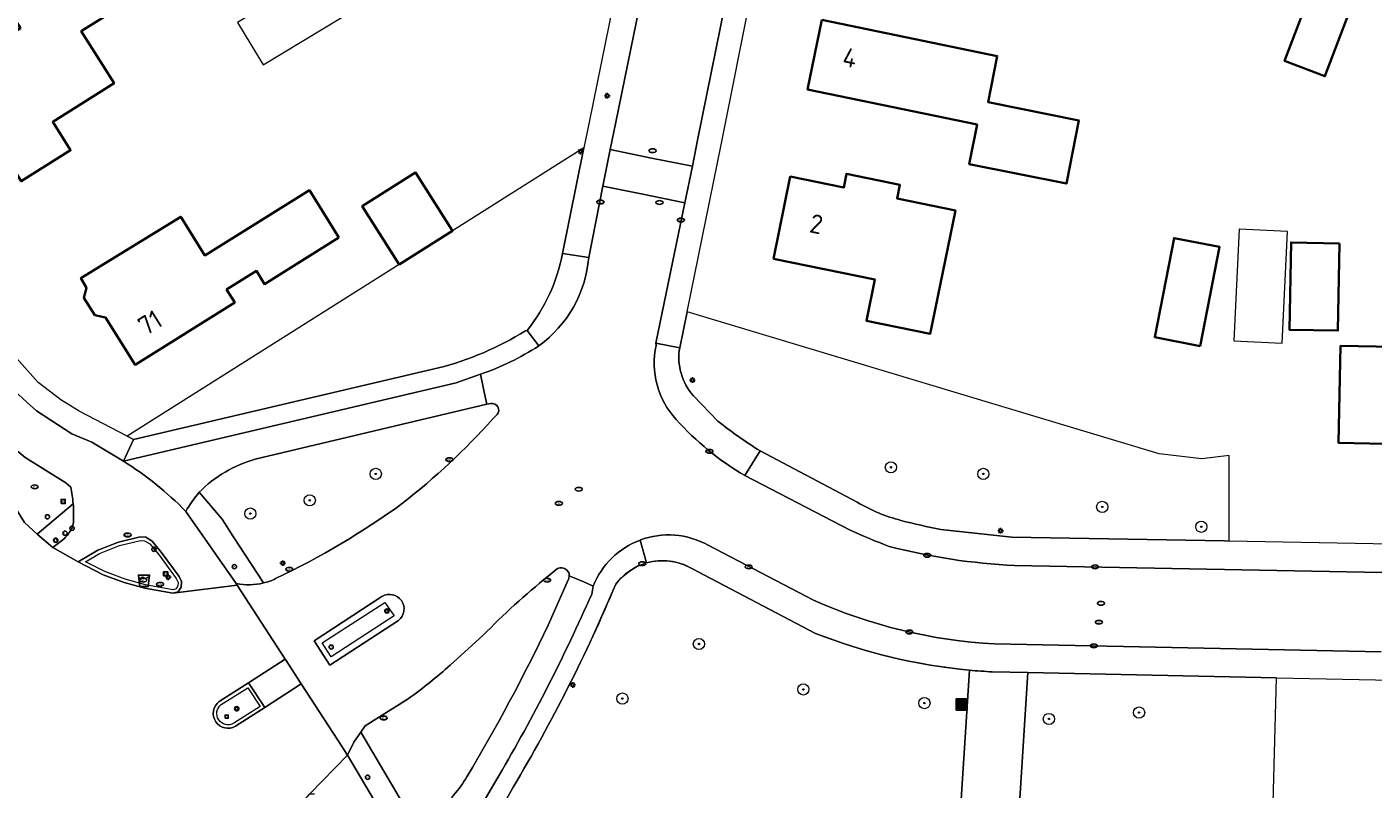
# Model space of a CAD drawing. Header units: metres. Extents: x 152610 to 160096, y 456114 to 462495.
# Tile 25 of 256: x 156128 to 156224, y 458423 to 458478. Entities that reach past the tile are written whole.
import ezdxf
from ezdxf.enums import TextEntityAlignment as Align

# ---------------------------------------------------------------- set-up
doc = ezdxf.new("R2010")
doc.units = ezdxf.units.M
doc.header["$LTSCALE"] = 0.5
doc.layers.get('0').update_dxf_attribs({"linetype": 'CONTINUOUS'})
for name, color, linetype, lineweight in [('B-PV-GR-BEPLANTING_CULTUUR_BODEMBEDEKKER-GV', 251, 'CONTINUOUS', 18), ('B-PV-GR-BEPLANTING_CULTUUR_HEESTERS-GV', 251, 'CONTINUOUS', 18), ('B-PV-GR-BOOM-S', 251, 'CONTINUOUS', 25), ('B-PV-IE-MEUBILAIR-S', 251, 'CONTINUOUS', 25), ('B-PV-IE-MEUBILAIR_WEGMEUBILAIR-GV', 251, 'CONTINUOUS', 18), ('B-PV-IE-MEUBILAIR_WEGMEUBILAIR-S', 251, 'CONTINUOUS', 25), ('B-PV-IE-MEUBILAIR_WEGMEUBILAIR_AFVALBAK-S', 251, 'CONTINUOUS', 25), ('B-PV-IE-TERREINAFSCHEIDING_KUNSTMATIG_HEKWERK-G', 251, 'IE-TERREINAFSCHEIDING_KUNSTMATIG-SO', 18), ('B-PV-OG-BEBOUWING-GV', 6, 'CONTINUOUS', 35), ('B-PV-OG-BEBOUWING-T18', 1, 'CONTINUOUS', 18), ('B-PV-OG-BEBOUWING_OVERBOUWING-GV', 251, 'CONTINUOUS', 18), ('B-PV-OG-BEBOUWING_SCHUUR-GV', 251, 'CONTINUOUS', 18), ('B-PV-OG-TERREIN_BEGROEID-GV', 251, 'CONTINUOUS', 18), ('B-PV-VH-GESLOTENVERHARDING-GV', 251, 'CONTINUOUS', 18), ('B-PV-VH-GESLOTENVERHARDING_ASFALT-GV', 251, 'CONTINUOUS', 18), ('B-PV-VH-OPENVERHARDING-GV', 251, 'CONTINUOUS', 18), ('B-PV-VH-OPENVERHARDING_BETONSTRAATSTEEN-GV', 251, 'CONTINUOUS', 18), ('B-PV-VH-OPENVERHARDING_STRAATBAKSTEEN-GV', 251, 'CONTINUOUS', 18), ('B-PV-VH-OPENVERHARDING_TEGEL-GV', 251, 'CONTINUOUS', 18)]:
    doc.layers.add(name, color=color, linetype=linetype, lineweight=lineweight)
doc.styles.add('NLCS-ISO', font='NLCS-ISO.ttf')
doc.styles.add('NLCS-ISO-M750-T18', font='NLCS-ISO.ttf', dxfattribs={"height": 1.35})
doc.linetypes.add('IE-TERREINAFSCHEIDING_KUNSTMATIG-SO', pattern='A,4,[82,NLCS.SHX,S=0.75,R=90,X=0,Y=0],4,-2', length=10)

# ---------------------------------------------------------------- blocks, each defined once
blk = doc.blocks.new('SIE-WEG_AFVALBAK-SO')
h = blk.add_hatch(color=256)
h.dxf.hatch_style = 1
h.paths.add_polyline_path([(-1.5, -1.5), (1.5, -1.5), (1.5, 1.5), (-1.5, 1.5)])
for points in [[(-2, -2), (2, -2), (2, 2), (-2, 2)], [(-1.5, -1.5), (1.5, -1.5), (1.5, 1.5), (-1.5, 1.5)]]:
    blk.add_lwpolyline(points, close=True)
blk = doc.blocks.new('SIE-WEG_DRINKBAK-SO')
blk.add_lwpolyline([(-1.5, -2), (1.5, -2), (2, 2), (-2, 2)], close=True)
blk.add_lwpolyline([(-1.86, 0.86, 0.404309), (-1, 1, -0.5), (0, 1, 0.5), (1, 1, -0.422678), (1.89, 1.11, -0.422678)], format="xyb")
blk = doc.blocks.new('SIE-MEUBILAIR_BORD_VERKEER-SO')
blk.add_lwpolyline([(-0.5625, -0.5625), (0.5625, -0.5625), (0.5625, 0.5625), (-0.5625, 0.5625)], close=True)
at = {"style": 'NLCS-ISO'}
blk.add_text('vb', height=0.75, dxfattribs=at).set_placement((0, 0), align=Align.MIDDLE_CENTER)
blk = doc.blocks.new('SIE-MEUBILAIR_BORD_LOCATIEPAAL-SO')
blk.add_lwpolyline([(-0.75, -0.75), (0.75, -0.75), (0.75, 0.75), (-0.75, 0.75)], close=True)
at = {"style": 'NLCS-ISO'}
blk.add_text('lp', height=0.75, dxfattribs=at).set_placement((0.01, 0.12), align=Align.MIDDLE_CENTER)
blk = doc.blocks.new('SIE-MEUBILAIR_BORD_WEGWIJZER-SO')
blk.add_lwpolyline([(-0.75, -0.75), (0.75, -0.75), (0.75, 0.75), (-0.75, 0.75)], close=True)
at = {"style": 'NLCS-ISO'}
blk.add_text('ww', height=0.75, dxfattribs=at).set_placement((0, 0.125), align=Align.MIDDLE_CENTER)
blk = doc.blocks.new('SIE-MEUBILAIR_PAAL_LICHTMAST-SO')
for points in [[(-0.62, 0), (-1, 0)], [(-0.71, 0.71), (-0.44, 0.44)], [(0, 1), (0, 0.62)], [(0.44, 0.44), (0.71, 0.71)], [(1, 0), (0.62, 0)], [(-0.71, -0.71), (-0.44, -0.44)], [(0, -0.62), (0, -1)], [(0.44, -0.44), (0.71, -0.71)]]:
    blk.add_lwpolyline(points)
blk.add_circle((0, 0), 0.5)
blk = doc.blocks.new('SIE-MEUBILAIR_PAAL_VRI-SO')
blk.add_circle((0, 0), 0.75)
at = {"style": 'NLCS-ISO'}
blk.add_text('vri', height=0.75, dxfattribs=at).set_placement((-0.08, 0.07), align=Align.MIDDLE_CENTER)
blk = doc.blocks.new('SIE-MEUBILAIR_PAAL_VERKEERSBORD-SO')
blk.add_circle((0, 0), 0.75)
at = {"style": 'NLCS-ISO'}
blk.add_text('vb', height=0.75, dxfattribs=at).set_placement((0, 0.07), align=Align.MIDDLE_CENTER)
blk = doc.blocks.new('SIE-MEUBILAIR_PAAL_DRUKKNOPPAAL-SO')
blk.add_circle((0, 0), 0.75)
at = {"style": 'NLCS-ISO'}
blk.add_text('dk', height=0.75, dxfattribs=at).set_placement((0, 0.07), align=Align.MIDDLE_CENTER)
blk = doc.blocks.new('SIE-MEUBILAIR_PUT_RIOOLPUT-SO')
blk.add_ellipse((0, 0), major_axis=(1.25, 0), ratio=0.54)
blk = doc.blocks.new('SIE-MEUBILAIR_PUT_KOLK-SO')
blk.add_ellipse((0, 0), major_axis=(1.25, 0), ratio=0.54)
at = {"style": 'NLCS-ISO'}
blk.add_text('klk', height=0.75, dxfattribs=at).set_placement((0.03, 0), align=Align.MIDDLE_CENTER)
blk = doc.blocks.new('SIE-MEUBILAIR_PUT_DRAINAGEPUT-SO')
blk.add_ellipse((0, 0), major_axis=(1.25, 0), ratio=0.54)
at = {"style": 'NLCS-ISO'}
blk.add_text('dr', height=0.75, dxfattribs=at).set_placement((0.03, 0), align=Align.MIDDLE_CENTER)
blk = doc.blocks.new('SIE-MEUBILAIR_PUT_WATERLEIDINGPUT-SO')
blk.add_ellipse((0, 0), major_axis=(1.25, 0), ratio=0.54)
at = {"style": 'NLCS-ISO'}
blk.add_text('wl', height=0.75, dxfattribs=at).set_placement((-0.14, 0), align=Align.MIDDLE_CENTER)
blk = doc.blocks.new('SGR-BOOM_GBKN-SO')
at = {"linetype": 'ByBlock', "lineweight": 18}
h = blk.add_hatch(color=0, dxfattribs=at)
h.dxf.hatch_style = 1
edge = h.paths.add_edge_path()
edge.add_arc((0, 0), 0.25, 0, 360)
at = {"color": 0, "linetype": 'ByBlock', "lineweight": 18}
for radius in [2, 0.25]:
    blk.add_circle((0, 0), radius, dxfattribs=at)
at = {"color": 0, "linetype": 'ByBlock', "lineweight": 18, "style": 'NLCS-ISO'}
blk.add_attdef('SOORT', (2.5, 0), '', height=1.5, dxfattribs=at)

msp = doc.modelspace()

# ---------------------------------------------------------------- linework, layer by layer
at = {"layer": 'B-PV-GR-BEPLANTING_CULTUUR_BODEMBEDEKKER-GV', "flags": 128}
for points in [[(156161.194, 458450.896), (156160.915, 458450.854), (156144.406, 458446.927)], [(156161.336, 458449.795), (156161.662, 458450.116)], [(156140.423, 458444.578), (156142.048, 458442.663), (156142.842, 458441.431), (156144.995, 458438.112)], [(156165.955, 458439.132), (156165.292, 458438.595)], [(156166.776, 458438.864), (156166.608, 458439.052)], [(156165.298, 458435.111), (156166.738, 458438.377)], [(156160.644, 458434.363), (156158.317, 458432.263)], [(156155.317, 458429.861), (156152.249, 458427.919), (156151.943, 458427.48)], [(156151.943, 458427.48), (156155.531, 458421.404)]]:
    msp.add_lwpolyline(points, dxfattribs=at)
at = {"layer": 'B-PV-GR-BEPLANTING_CULTUUR_BODEMBEDEKKER-GV'}
for points in [[(156161.662, 458450.116, 0.71003), (156161.194, 458450.896)], [(156154.917, 458443.791, 0.04242), (156161.336, 458449.795)], [(156144.406, 458446.927, 0.130777), (156140.423, 458444.578)], [(156145.863, 458438.419, 0.04558), (156154.917, 458443.791)], [(156144.995, 458438.112, 0.072478), (156145.863, 458438.419)], [(156165.292, 458438.595, 0.030627), (156160.644, 458434.363)], [(156166.608, 458439.052, 0.287896), (156165.955, 458439.132)], [(156166.738, 458438.377, 0.079635), (156166.794, 458438.624)], [(156166.794, 458438.624, 0.100062), (156166.776, 458438.864)], [(156159.505, 458424.291, 0.02209), (156165.298, 458435.111)], [(156158.317, 458432.263, -0.027389), (156155.317, 458429.861)], [(156157.49, 458421.84, 0.062267), (156159.505, 458424.291)]]:
    msp.add_lwpolyline(points, format="xyb", dxfattribs=at)
at = {"layer": 'B-PV-GR-BEPLANTING_CULTUUR_HEESTERS-GV', "flags": 128}
for points in [[(156166.317, 458461.609), (156167.845, 458469.126), (156158.47, 458463.208), (156154.669, 458460.809), (156135.294, 458448.578), (156135.744, 458448.346), (156157.474, 458453.439)], [(156163.679, 458456.08), (156163.795, 458456.116)]]:
    msp.add_lwpolyline(points, dxfattribs=at)
at = {"layer": 'B-PV-GR-BEPLANTING_CULTUUR_HEESTERS-GV'}
for points in [[(156163.795, 458456.116, 0.12163), (156166.317, 458461.609)], [(156157.474, 458453.439, 0.074886), (156163.679, 458456.08)]]:
    msp.add_lwpolyline(points, format="xyb", dxfattribs=at)
at = {"layer": 'B-PV-IE-MEUBILAIR_WEGMEUBILAIR-GV', "flags": 128}
for points in [[(156131.788, 458439.614), (156133.582, 458438.702), (156135.078, 458438.135), (156136.546, 458437.74), (156138.553, 458437.376), (156138.925, 458437.474), (156139.147, 458437.819), (156139.164, 458438.209), (156138.989, 458438.57), (156137.716, 458440.314), (156137.066, 458441.082), (156136.611, 458441.368), (156136.205, 458441.39), (156134.67, 458441.018), (156133.193, 458440.442)], [(156138.543, 458437.632), (156136.601, 458437.984), (156135.155, 458438.373), (156133.683, 458438.931), (156132.308, 458439.63), (156133.303, 458440.216), (156134.745, 458440.779), (156136.228, 458441.138), (156136.533, 458441.122), (156136.9, 458440.891), (156137.519, 458440.159), (156138.774, 458438.441), (156138.911, 458438.157), (156138.9, 458437.897), (156138.767, 458437.691)], [(156149.188, 458433.852), (156153.66, 458436.722), (156154.32, 458435.76), (156149.817, 458432.842)]]:
    msp.add_lwpolyline(points, close=True, dxfattribs=at)
for points in [[(156153.434, 458437.144), (156148.619, 458433.982), (156149.74, 458432.26)], [(156149.74, 458432.26), (156154.628, 458435.437)], [(156143.944, 458430.991), (156141.85, 458429.653)], [(156143.014, 458427.894), (156145.099, 458429.246), (156143.944, 458430.991)], [(156141.992, 458429.447), (156143.884, 458430.629)], [(156143.884, 458430.629), (156144.754, 458429.314), (156142.883, 458428.108)]]:
    msp.add_lwpolyline(points, dxfattribs=at)
at = {"layer": 'B-PV-IE-MEUBILAIR_WEGMEUBILAIR-GV'}
for points in [[(156154.628, 458435.437, 0.943409), (156153.434, 458437.144)], [(156141.85, 458429.653, 0.945957), (156143.014, 458427.894)], [(156142.883, 458428.108, -0.937231), (156141.992, 458429.447)]]:
    msp.add_lwpolyline(points, format="xyb", dxfattribs=at)
at = {"layer": 'B-PV-IE-TERREINAFSCHEIDING_KUNSTMATIG_HEKWERK-G', "flags": 128}
for points in [[(156168.424, 458434.211), (156170.107, 458438.019), (156170.493, 458438.467), (156171.079, 458438.958), (156171.55, 458439.24), (156171.893, 458439.397), (156172.307, 458439.539), (156172.711, 458439.633), (156173.188, 458439.691), (156173.814, 458439.684), (156174.386, 458439.594), (156174.941, 458439.426), (156175.49, 458439.169), (156184.347, 458434.521), (156185.256, 458434.176), (156186.586, 458433.715), (156188.011, 458433.278), (156189.532, 458432.874), (156191.013, 458432.541), (156192.015, 458432.348), (156193.514, 458432.109), (156195.314, 458431.897)], [(156199.487, 458431.724), (156215.363, 458431.397)]]:
    msp.add_lwpolyline(points, dxfattribs=at)
at = {"layer": 'B-PV-OG-BEBOUWING-GV', "flags": 128}
for points in [[(156136.365, 458480.184), (156134.499, 458483.146), (156131.699, 458481.382), (156127.138, 458478.509), (156127.676, 458477.655), (156122.557, 458474.468), (156124.342, 458471.633), (156124.017, 458470.957), (156124.957, 458469.481), (156125.716, 458469.453), (156126.235, 458468.628), (156126.463, 458468.772), (156127.737, 458466.75), (156131.249, 458468.961), (156129.98, 458470.975), (156134.355, 458473.73), (156132.016, 458477.445)], [(156219.487, 458479.831), (156217.774, 458475.325), (156220.648, 458474.232), (156222.362, 458478.738)], [(156184.798, 458478.245), (156183.775, 458473.279), (156195.867, 458470.788), (156195.304, 458467.97), (156202.224, 458466.587), (156203.124, 458471.086), (156196.644, 458472.381), (156197.301, 458475.669)], [(156154.669, 458460.809), (156158.47, 458463.208), (156155.846, 458467.365), (156152.045, 458464.966)], [(156181.348, 458461.227), (156188.579, 458459.752), (156187.978, 458456.803), (156192.524, 458455.875), (156194.319, 458464.674), (156190.164, 458465.522), (156190.364, 458466.501), (156186.562, 458467.277), (156186.363, 458466.297), (156182.541, 458467.076)], [(156150.382, 458462.731), (156148.275, 458466.108), (156140.826, 458461.46), (156139.106, 458464.218), (156131.991, 458459.828), (156132.386, 458459.151), (156132.205, 458458.434), (156132.979, 458457.208), (156133.748, 458457.03), (156135.848, 458453.664), (156142.949, 458458.094), (156142.367, 458459.027), (156144.497, 458460.356), (156145.079, 458459.423)], [(156211.763, 458454.989), (156213.146, 458462.069), (156209.905, 458462.702), (156208.521, 458455.623)], [(156221.699, 458462.318), (156218.245, 458462.386), (156218.122, 458456.166), (156221.576, 458456.097)], [(156230.636, 458454.842), (156221.772, 458455.024), (156221.63, 458448.092), (156230.493, 458447.909)]]:
    msp.add_lwpolyline(points, close=True, dxfattribs=at)
at = {"layer": 'B-PV-OG-BEBOUWING_OVERBOUWING-GV', "flags": 128}
msp.add_lwpolyline([(156217.978, 458463.16), (156214.545, 458463.323), (156214.168, 458455.368), (156217.601, 458455.206)], close=True, dxfattribs=at)
at = {"layer": 'B-PV-OG-BEBOUWING_SCHUUR-GV', "flags": 128}
msp.add_lwpolyline([(156150.599, 458478.439), (156148.779, 458481.458), (156143.162, 458478.072), (156144.983, 458475.052)], close=True, dxfattribs=at)
at = {"layer": 'B-PV-OG-TERREIN_BEGROEID-GV', "flags": 128}
for points in [[(156193.289, 458441.927), (156198.338, 458441.385), (156213.493, 458441.105), (156213.826, 458441.099), (156213.837, 458447.2), (156211.869, 458446.971), (156208.828, 458447.313), (156175.189, 458457.435), (156174.666, 458454.878)], [(156175.638, 458451.456), (156177.395, 458449.649)], [(156180.393, 458447.538), (156187.324, 458443.861)], [(156184.347, 458434.521), (156175.531, 458439.146)], [(156194.512, 458419.356), (156195.314, 458431.897)], [(156162.798, 458423.559), (156160.753, 458419.883)]]:
    msp.add_lwpolyline(points, dxfattribs=at)
at = {"layer": 'B-PV-OG-TERREIN_BEGROEID-GV'}
for points in [[(156174.666, 458454.878, 0.22496), (156175.638, 458451.456)], [(156177.395, 458449.649, 0.032622), (156180.393, 458447.538)], [(156187.324, 458443.861, 0.070653), (156190.437, 458442.571)], [(156190.437, 458442.571, 0.014765), (156193.289, 458441.927)], [(156172.307, 458439.539, 0.164522), (156170.107, 458438.019)], [(156175.531, 458439.146, 0.202558), (156172.307, 458439.539)], [(156170.107, 458438.019, -0.034945), (156162.798, 458423.559)], [(156195.314, 458431.897, -0.070226), (156184.347, 458434.521)]]:
    msp.add_lwpolyline(points, format="xyb", dxfattribs=at)
at = {"layer": 'B-PV-OG-TERREIN_BEGROEID-GV', "flags": 128}
msp.add_lwpolyline([(156199.146, 458411.535), (156199.672, 458412.19), (156201.787, 458413.909), (156203.812, 458415.043), (156206.484, 458416.024), (156209.194, 458416.381), (156212.093, 458416.368), (156214.651, 458415.974), (156216.775, 458415.301), (156217.212, 458431.359), (156199.487, 458431.724), (156198.6, 458417.86), (156198.291, 458412.061), (156198.411, 458412.026), (156198.906, 458411.882)], close=True, dxfattribs=at)
at = {"layer": 'B-PV-VH-GESLOTENVERHARDING-GV', "flags": 128}
for points in [[(156135.02, 458446.804), (156132.773, 458448.14), (156131.331, 458448.744), (156128.821, 458450.389), (156128.165, 458450.986), (156126.614, 458452.396), (156124.723, 458454.787), (156109.413, 458478.885), (156106.818, 458477.387), (156118.996, 458458.208), (156122.232, 458452.999), (156125.003, 458449.535), (156125.364, 458449.239), (156125.902, 458448.797), (156128.017, 458447.06), (156130.907, 458445.252), (156131.266, 458444.938)], [(156131.788, 458439.614), (156133.193, 458440.442), (156134.67, 458441.018), (156136.205, 458441.39), (156136.611, 458441.368), (156137.066, 458441.082), (156137.716, 458440.314), (156138.989, 458438.57), (156139.164, 458438.209), (156139.147, 458437.819), (156138.925, 458437.474), (156138.553, 458437.376), (156143.136, 458437.96), (156143.066, 458438.069), (156139.467, 458443.217)], [(156130.826, 458441.285), (156129.977, 458440.638), (156131.788, 458439.614)], [(156153.54, 458421.529), (156150.982, 458425.842), (156148.316, 458423.069), (156148.631, 458423.089)]]:
    msp.add_lwpolyline(points, dxfattribs=at)
at = {"layer": 'B-PV-VH-GESLOTENVERHARDING-GV'}
for points in [[(156139.467, 458443.217, 0.056994), (156135.02, 458446.804)], [(156131.266, 458444.938, -0.0331), (156131.439, 458443.763)], [(156131.439, 458443.763, -0.036506), (156131.451, 458442.448)], [(156131.451, 458442.448, -0.110866), (156131.321, 458441.98)], [(156131.321, 458441.98, -0.062125), (156130.826, 458441.285)]]:
    msp.add_lwpolyline(points, format="xyb", dxfattribs=at)
at = {"layer": 'B-PV-VH-GESLOTENVERHARDING_ASFALT-GV', "flags": 128}
for points in [[(156131.788, 458439.614), (156129.977, 458440.638), (156128.883, 458441.586), (156127.979, 458442.419), (156124.588, 458447.836), (156124.172, 458448.496), (156121.345, 458446.733), (156118.496, 458444.956), (156115.738, 458443.236), (156120.094, 458436.359), (156119.927, 458436.245), (156120.108, 458436.003), (156120.894, 458434.862), (156120.824, 458434.53), (156120.968, 458430.541), (156120.758, 458427.957), (156120.68, 458427.656), (156120.318, 458426.264), (156120.175, 458425.714)], [(156141.85, 458429.653), (156143.944, 458430.991), (156146.555, 458432.683), (156143.136, 458437.96), (156138.553, 458437.376), (156136.546, 458437.74), (156135.078, 458438.135), (156133.582, 458438.702), (156131.788, 458439.614)], [(156130.265, 458411.48), (156130.296, 458411.472), (156132.547, 458410.917), (156135.003, 458409.879), (156137.734, 458408.028), (156142.892, 458399.895), (156143.125, 458399.505), (156146.095, 458401.309), (156148.704, 458402.894), (156151.329, 458404.488), (156153.859, 458406.025), (156149.516, 458412.773), (156149.423, 458413.127), (156148.581, 458414.708), (156147.682, 458416.468), (156147.318, 458418.741), (156147.469, 458420.803), (156147.987, 458422.731), (156148.316, 458423.069), (156150.982, 458425.842), (156150.292, 458426.915), (156147.692, 458430.928), (156145.099, 458429.246), (156143.014, 458427.894)]]:
    msp.add_lwpolyline(points, dxfattribs=at)
msp.add_lwpolyline([(156145.099, 458429.246), (156147.692, 458430.928), (156146.565, 458432.668), (156146.555, 458432.683), (156143.944, 458430.991)], close=True, dxfattribs=at)
at = {"layer": 'B-PV-VH-GESLOTENVERHARDING_ASFALT-GV'}
msp.add_lwpolyline([(156143.014, 458427.894, -0.945957), (156141.85, 458429.653)], format="xyb", dxfattribs=at)
at = {"layer": 'B-PV-VH-OPENVERHARDING-GV', "flags": 128}
msp.add_lwpolyline([(156131.788, 458439.614), (156133.582, 458438.702), (156135.078, 458438.135), (156136.546, 458437.74), (156138.553, 458437.376), (156138.925, 458437.474), (156139.147, 458437.819), (156139.164, 458438.209), (156138.989, 458438.57), (156137.716, 458440.314), (156137.066, 458441.082), (156136.611, 458441.368), (156136.205, 458441.39), (156134.67, 458441.018), (156133.193, 458440.442)], close=True, dxfattribs=at)
for points in [[(156143.944, 458430.991), (156141.85, 458429.653)], [(156143.014, 458427.894), (156145.099, 458429.246), (156143.944, 458430.991)]]:
    msp.add_lwpolyline(points, dxfattribs=at)
at = {"layer": 'B-PV-VH-OPENVERHARDING-GV'}
msp.add_lwpolyline([(156141.85, 458429.653, 0.945957), (156143.014, 458427.894)], format="xyb", dxfattribs=at)
at = {"layer": 'B-PV-VH-OPENVERHARDING_BETONSTRAATSTEEN-GV', "flags": 128}
for points in [[(156195.314, 458431.897), (156194.512, 458419.356)], [(156198.411, 458412.026), (156198.291, 458412.061), (156198.6, 458417.86), (156199.487, 458431.724), (156196.942, 458431.776)]]:
    msp.add_lwpolyline(points, dxfattribs=at)
at = {"layer": 'B-PV-VH-OPENVERHARDING_BETONSTRAATSTEEN-GV'}
msp.add_lwpolyline([(156196.942, 458431.776, -0.010476), (156195.314, 458431.897)], format="xyb", dxfattribs=at)
at = {"layer": 'B-PV-VH-OPENVERHARDING_STRAATBAKSTEEN-GV', "flags": 128}
for points in [[(156186.727, 458522.865), (156183.973, 458523.393), (156180.904, 458523.995), (156179.967, 458519.166), (156170.117, 458470.958), (156169.717, 458469.022), (156172.659, 458468.395), (156175.58, 458467.818), (156175.942, 458469.673)], [(156175.58, 458467.818), (156172.659, 458468.395), (156169.717, 458469.022), (156169.196, 458466.396), (156172.038, 458465.818), (156175.042, 458465.215)]]:
    msp.add_lwpolyline(points, close=True, dxfattribs=at)
for points in [[(156175.042, 458465.215), (156172.038, 458465.818), (156169.196, 458466.396), (156168.181, 458461.312)], [(156172.979, 458455.05), (156172.976, 458455.209), (156175.042, 458465.215)], [(156168.181, 458461.312), (156166.317, 458461.609)], [(156163.795, 458456.116), (156164.629, 458455.015)], [(156172.976, 458455.209), (156172.979, 458455.05)], [(156174.666, 458454.878), (156172.976, 458455.209)], [(156160.467, 458452.992), (156160.718, 458451.833), (156160.915, 458450.854), (156161.194, 458450.896)], [(156177.395, 458449.649), (156175.638, 458451.456)], [(156161.662, 458450.116), (156161.336, 458449.795)], [(156131.266, 458444.938), (156130.907, 458445.252), (156128.017, 458447.06), (156125.902, 458448.797), (156125.582, 458448.563), (156124.588, 458447.836), (156127.979, 458442.419), (156128.883, 458441.586), (156131.439, 458443.763)], [(156179.311, 458445.763), (156180.393, 458447.538)], [(156186.805, 458441.887), (156179.311, 458445.763)], [(156176.705, 458440.796), (156184.199, 458436.888)], [(156224.703, 458438.848), (156198.536, 458439.36)], [(156165.292, 458438.595), (156165.955, 458439.132)], [(156166.608, 458439.052), (156166.776, 458438.864)], [(156166.794, 458438.624), (156167.833, 458438.188), (156168.508, 458437.894)], [(156143.066, 458438.069), (156143.136, 458437.96), (156146.555, 458432.683), (156146.565, 458432.668), (156147.692, 458430.928), (156150.292, 458426.915), (156150.982, 458425.842), (156151.438, 458426.756), (156151.943, 458427.48), (156152.249, 458427.919), (156155.317, 458429.861)], [(156149.74, 458432.26), (156148.619, 458433.982), (156153.434, 458437.144)], [(156154.628, 458435.437), (156149.74, 458432.26)], [(156158.317, 458432.263), (156160.644, 458434.363)], [(156197.099, 458433.774), (156224.654, 458433.206)]]:
    msp.add_lwpolyline(points, dxfattribs=at)
at = {"layer": 'B-PV-VH-OPENVERHARDING_STRAATBAKSTEEN-GV'}
for points in [[(156166.317, 458461.609, -0.12163), (156163.795, 458456.116)], [(156168.181, 458461.312, -0.217819), (156164.629, 458455.015)], [(156164.629, 458455.015, 0.217819), (156168.181, 458461.312)], [(156164.629, 458455.015, -0.063595), (156160.467, 458452.992)], [(156174.406, 458449.774, -0.243224), (156172.979, 458455.05)], [(156172.979, 458455.05, 0.243224), (156174.406, 458449.774)], [(156175.638, 458451.456, -0.22496), (156174.666, 458454.878)], [(156161.194, 458450.896, -0.71003), (156161.662, 458450.116)], [(156161.336, 458449.795, -0.04242), (156154.917, 458443.791)], [(156179.311, 458445.763, -0.076732), (156174.406, 458449.774)], [(156174.406, 458449.774, 0.076732), (156179.311, 458445.763)], [(156180.393, 458447.538, -0.032622), (156177.395, 458449.649)], [(156131.439, 458443.763, 0.0331), (156131.266, 458444.938)], [(156154.917, 458443.791, -0.04558), (156145.863, 458438.419)], [(156171.842, 458441.166, -0.221249), (156176.705, 458440.796)], [(156189.605, 458440.718, -0.022462), (156186.805, 458441.887)], [(156168.508, 458437.894, -0.211022), (156171.842, 458441.166)], [(156198.536, 458439.36, -0.05218), (156189.605, 458440.718)], [(156145.863, 458438.419, -0.072478), (156144.995, 458438.112)], [(156160.644, 458434.363, -0.030627), (156165.292, 458438.595)], [(156165.955, 458439.132, -0.287896), (156166.608, 458439.052)], [(156166.776, 458438.864, -0.100062), (156166.794, 458438.624)], [(156144.995, 458438.112, -0.115604), (156143.066, 458438.069)], [(156153.434, 458437.144, -0.943409), (156154.628, 458435.437)], [(156184.199, 458436.888, 0.092079), (156197.099, 458433.774)], [(156155.317, 458429.861, 0.027389), (156158.317, 458432.263)]]:
    msp.add_lwpolyline(points, format="xyb", dxfattribs=at)
at = {"layer": 'B-PV-VH-OPENVERHARDING_TEGEL-GV', "flags": 128}
for points in [[(156181.967, 458538.518), (156181.577, 458536.603), (156180.668, 458532.142), (156178.089, 458519.472), (156173.738, 458498.088), (156173.593, 458497.378), (156168.218, 458470.963), (156167.845, 458469.126), (156166.317, 458461.609), (156168.181, 458461.312), (156169.196, 458466.396), (156169.717, 458469.022), (156170.117, 458470.958), (156179.967, 458519.166), (156180.904, 458523.995), (156181.008, 458524.973), (156183.568, 458538.191)], [(156189.351, 458528.218), (156187.983, 458528.478), (156187.08, 458523.778), (156186.727, 458522.865), (156175.942, 458469.673), (156175.58, 458467.818), (156175.042, 458465.215), (156172.976, 458455.209), (156174.666, 458454.878), (156175.189, 458457.435), (156177.624, 458469.333), (156184.329, 458502.935), (156188.099, 458521.823)], [(156150.982, 458425.842), (156153.54, 458421.529), (156155.531, 458421.404), (156151.943, 458427.48), (156151.438, 458426.756)]]:
    msp.add_lwpolyline(points, close=True, dxfattribs=at)
at = {"layer": 'B-PV-VH-OPENVERHARDING_TEGEL-GV'}
for points in [[(156163.679, 458456.08, -0.074886), (156157.474, 458453.439)], [(156160.467, 458452.992, 0.063595), (156164.629, 458455.015)], [(156135.02, 458446.804, -0.056994), (156139.467, 458443.217)], [(156140.423, 458444.578, -0.130777), (156144.406, 458446.927)], [(156140.423, 458444.578, 0.04704), (156139.467, 458443.217)], [(156139.467, 458443.217, -0.04704), (156140.423, 458444.578)], [(156131.451, 458442.448, 0.036506), (156131.439, 458443.763)], [(156190.437, 458442.571, -0.070653), (156187.324, 458443.861)], [(156131.321, 458441.98, 0.110866), (156131.451, 458442.448)], [(156193.289, 458441.927, -0.014765), (156190.437, 458442.571)], [(156130.826, 458441.285, 0.062125), (156131.321, 458441.98)], [(156176.705, 458440.796, 0.221249), (156171.842, 458441.166)], [(156186.805, 458441.887, 0.022462), (156189.605, 458440.718)], [(156171.842, 458441.166, 0.211022), (156168.508, 458437.894)], [(156189.605, 458440.718, 0.05218), (156198.536, 458439.36)], [(156170.107, 458438.019, -0.164522), (156172.307, 458439.539)], [(156172.307, 458439.539, -0.202558), (156175.531, 458439.146)], [(156166.794, 458438.624, -0.079635), (156166.738, 458438.377)], [(156143.066, 458438.069, 0.115604), (156144.995, 458438.112)], [(156162.798, 458423.559, 0.034945), (156170.107, 458438.019)], [(156154.628, 458435.437, 0.943409), (156153.434, 458437.144)], [(156161.772, 458424.371, 0.029453), (156168.395, 458437.323)], [(156168.395, 458437.323, -0.029453), (156161.772, 458424.371)], [(156197.099, 458433.774, -0.092079), (156184.199, 458436.888)], [(156165.298, 458435.111, -0.02209), (156159.505, 458424.291)], [(156184.347, 458434.521, 0.070226), (156195.314, 458431.897)], [(156195.314, 458431.897, 0.010476), (156196.942, 458431.776)], [(156159.505, 458424.291, -0.062267), (156157.49, 458421.84)]]:
    msp.add_lwpolyline(points, format="xyb", dxfattribs=at)
at = {"layer": 'B-PV-VH-OPENVERHARDING_TEGEL-GV', "flags": 128}
for points in [[(156164.629, 458455.015), (156163.795, 458456.116), (156163.679, 458456.08)], [(156126.614, 458452.396), (156128.165, 458450.986), (156128.821, 458450.389), (156131.331, 458448.744), (156132.773, 458448.14), (156135.02, 458446.804), (156135.744, 458448.346), (156135.294, 458448.578), (156131.859, 458450.356), (156130.549, 458451.157), (156128.94, 458452.409), (156126.663, 458454.974)], [(156157.474, 458453.439), (156135.744, 458448.346), (156135.02, 458446.804), (156158.746, 458452.381), (156160.467, 458452.992)], [(156160.467, 458452.992), (156158.746, 458452.381), (156135.02, 458446.804)], [(156144.406, 458446.927), (156160.915, 458450.854), (156160.718, 458451.833), (156160.467, 458452.992)], [(156187.324, 458443.861), (156180.393, 458447.538), (156179.311, 458445.763), (156186.805, 458441.887)], [(156144.995, 458438.112), (156142.842, 458441.431), (156142.048, 458442.663), (156140.423, 458444.578)], [(156131.439, 458443.763), (156128.883, 458441.586), (156129.977, 458440.638)], [(156139.467, 458443.217), (156143.066, 458438.069)], [(156129.977, 458440.638), (156130.826, 458441.285)], [(156225.362, 458440.885), (156213.826, 458441.099), (156213.493, 458441.105), (156198.338, 458441.385), (156193.289, 458441.927)], [(156171.842, 458441.166), (156172.307, 458439.539)], [(156172.307, 458439.539), (156171.842, 458441.166)], [(156184.199, 458436.888), (156176.705, 458440.796)], [(156198.536, 458439.36), (156224.703, 458438.848)], [(156168.395, 458437.323), (156168.508, 458437.894), (156167.833, 458438.188), (156166.794, 458438.624)], [(156175.531, 458439.146), (156184.347, 458434.521)], [(156166.738, 458438.377), (156165.298, 458435.111)], [(156168.508, 458437.894), (156168.395, 458437.323)], [(156153.434, 458437.144), (156148.619, 458433.982), (156149.74, 458432.26)], [(156149.74, 458432.26), (156154.628, 458435.437)], [(156224.654, 458433.206), (156197.099, 458433.774)], [(156196.942, 458431.776), (156199.487, 458431.724), (156217.212, 458431.359), (156239.548, 458430.899), (156239.562, 458432.737)], [(156160.024, 458421.371), (156161.63, 458424.134), (156161.772, 458424.371)], [(156161.772, 458424.371), (156161.63, 458424.134), (156160.024, 458421.371)], [(156160.753, 458419.883), (156162.798, 458423.559)]]:
    msp.add_lwpolyline(points, dxfattribs=at)

# ---------------------------------------------------------------- block references
at = {"layer": 'B-PV-GR-BOOM-S', "xscale": 0.2, "yscale": 0.2, "zscale": 0.2}
for p in [(156153.008, 458445.886), (156189.719, 458446.357), (156196.308, 458445.886), (156148.301, 458444.003), (156144.065, 458443.062), (156204.78, 458443.533), (156211.84, 458442.121), (156176.032, 458433.763), (156183.478, 458430.524), (156170.582, 458429.871), (156192.109, 458429.551), (156200.98, 458428.419), (156207.407, 458428.875)]:
    msp.add_blockref('SGR-BOOM_GBKN-SO', p, dxfattribs=at)
at = {"layer": 'B-PV-IE-MEUBILAIR-S', "xscale": 0.2, "yscale": 0.2, "zscale": 0.2}
for name, p in [('SIE-MEUBILAIR_PAAL_LICHTMAST-SO', (156169.507, 458472.839)), ('SIE-MEUBILAIR_PAAL_LICHTMAST-SO', (156167.596, 458468.862)), ('SIE-MEUBILAIR_PUT_RIOOLPUT-SO', (156172.732, 458468.926)), ('SIE-MEUBILAIR_PUT_KOLK-SO', (156169.017, 458465.268)), ('SIE-MEUBILAIR_PUT_RIOOLPUT-SO', (156173.227, 458465.233)), ('SIE-MEUBILAIR_PUT_KOLK-SO', (156174.748, 458463.985)), ('SIE-MEUBILAIR_PAAL_LICHTMAST-SO', (156175.574, 458452.579)), ('SIE-MEUBILAIR_PUT_KOLK-SO', (156158.259, 458446.905)), ('SIE-MEUBILAIR_PUT_KOLK-SO', (156176.789, 458447.5)), ('SIE-MEUBILAIR_PUT_KOLK-SO', (156128.699, 458444.966)), ('SIE-MEUBILAIR_PUT_RIOOLPUT-SO', (156167.473, 458444.793)), ('SIE-MEUBILAIR_BORD_WEGWIJZER-SO', (156130.726, 458443.919)), ('SIE-MEUBILAIR_PAAL_VERKEERSBORD-SO', (156130.726, 458443.919)), ('SIE-MEUBILAIR_PUT_DRAINAGEPUT-SO', (156166.053, 458443.786)), ('SIE-MEUBILAIR_PAAL_VRI-SO', (156129.607, 458442.829)), ('SIE-MEUBILAIR_PAAL_DRUKKNOPPAAL-SO', (156130.192, 458441.16)), ('SIE-MEUBILAIR_PAAL_VRI-SO', (156130.202, 458441.148)), ('SIE-MEUBILAIR_PAAL_VRI-SO', (156130.862, 458441.659)), ('SIE-MEUBILAIR_PAAL_DRUKKNOPPAAL-SO', (156131.36, 458442.011)), ('SIE-MEUBILAIR_PUT_KOLK-SO', (156135.314, 458441.535)), ('SIE-MEUBILAIR_PAAL_LICHTMAST-SO', (156197.54, 458441.832)), ('SIE-MEUBILAIR_PAAL_DRUKKNOPPAAL-SO', (156137.192, 458440.516)), ('SIE-MEUBILAIR_PAAL_VRI-SO', (156142.931, 458439.272)), ('SIE-MEUBILAIR_PAAL_LICHTMAST-SO', (156146.379, 458439.525)), ('SIE-MEUBILAIR_PUT_RIOOLPUT-SO', (156171.993, 458439.485)), ('SIE-MEUBILAIR_PUT_KOLK-SO', (156179.585, 458439.256)), ('SIE-MEUBILAIR_PUT_KOLK-SO', (156192.308, 458440.087)), ('SIE-MEUBILAIR_PUT_KOLK-SO', (156204.272, 458439.265)), ('SIE-MEUBILAIR_PUT_WATERLEIDINGPUT-SO', (156136.429, 458438.311)), ('SIE-MEUBILAIR_BORD_LOCATIEPAAL-SO', (156138.034, 458438.76)), ('SIE-MEUBILAIR_PAAL_VRI-SO', (156138.034, 458438.76)), ('SIE-MEUBILAIR_PAAL_LICHTMAST-SO', (156138.217, 458438.521)), ('SIE-MEUBILAIR_PUT_KOLK-SO', (156146.849, 458439.088)), ('SIE-MEUBILAIR_PUT_KOLK-SO', (156165.219, 458438.31)), ('SIE-MEUBILAIR_PUT_KOLK-SO', (156137.636, 458438.019)), ('SIE-MEUBILAIR_PUT_RIOOLPUT-SO', (156204.69, 458436.662)), ('SIE-MEUBILAIR_PAAL_VERKEERSBORD-SO', (156153.795, 458436.112)), ('SIE-MEUBILAIR_BORD_VERKEER-SO', (156153.795, 458436.112)), ('SIE-MEUBILAIR_PUT_KOLK-SO', (156191.036, 458434.622)), ('SIE-MEUBILAIR_PUT_DRAINAGEPUT-SO', (156204.539, 458435.318)), ('SIE-MEUBILAIR_PAAL_VRI-SO', (156149.829, 458433.544)), ('SIE-MEUBILAIR_PUT_KOLK-SO', (156204.185, 458433.631)), ('SIE-MEUBILAIR_PAAL_LICHTMAST-SO', (156167.039, 458430.84)), ('SIE-MEUBILAIR_PAAL_VERKEERSBORD-SO', (156143.098, 458429.147)), ('SIE-MEUBILAIR_BORD_VERKEER-SO', (156143.098, 458429.147)), ('SIE-MEUBILAIR_BORD_VERKEER-SO', (156142.383, 458428.584)), ('SIE-MEUBILAIR_PUT_KOLK-SO', (156153.574, 458428.491)), ('SIE-MEUBILAIR_PAAL_VRI-SO', (156152.42, 458424.263))]:
    msp.add_blockref(name, p, dxfattribs=at)
at = {"layer": 'B-PV-IE-MEUBILAIR_WEGMEUBILAIR-S', "xscale": 0.2, "yscale": 0.2, "zscale": 0.2}
msp.add_blockref('SIE-WEG_DRINKBAK-SO', (156136.487, 458438.272), dxfattribs=at)
at = {"layer": 'B-PV-IE-MEUBILAIR_WEGMEUBILAIR_AFVALBAK-S', "xscale": 0.2, "yscale": 0.2, "zscale": 0.2}
msp.add_blockref('SIE-WEG_AFVALBAK-SO', (156194.765, 458429.443), dxfattribs=at)

# ---------------------------------------------------------------- texts
at = {"layer": 'B-PV-OG-BEBOUWING-T18', "style": 'NLCS-ISO-M750-T18'}
for s, rotation, p in [('4', 348.4, (156186.796, 458475.551)), ('2', 348.5, (156184.404, 458463.7)), ('71', 32, (156136.919, 458456.67))]:
    msp.add_text(s, height=1.35, rotation=rotation, dxfattribs=at).set_placement(p, align=Align.MIDDLE)

doc.saveas('drawing.dxf')
